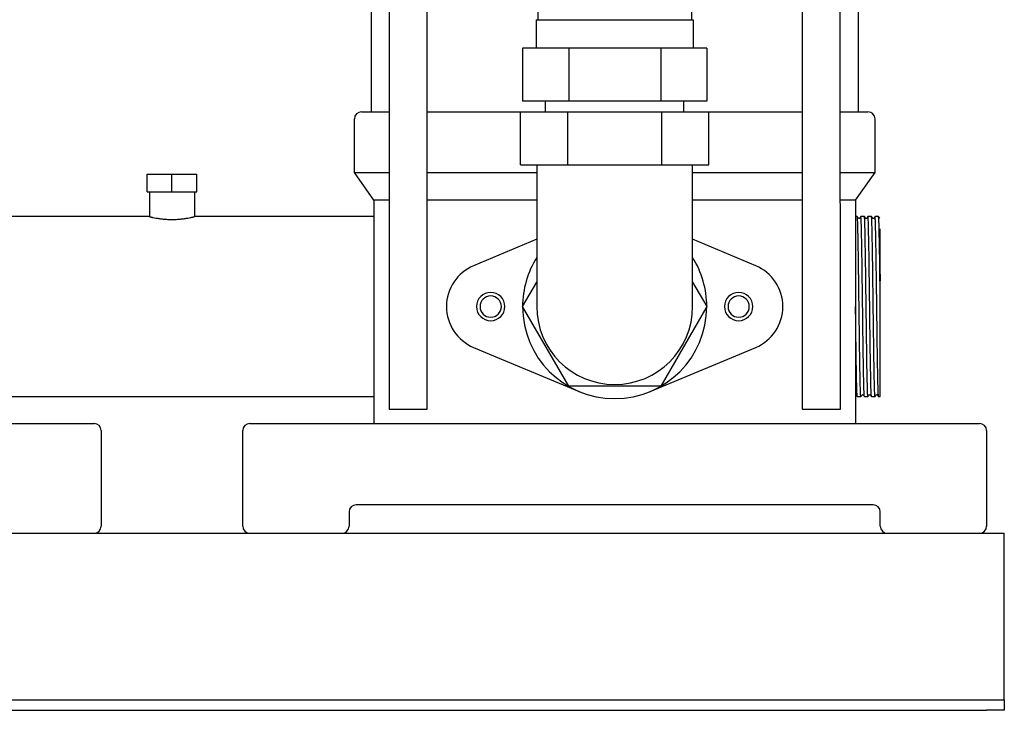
# Model space of a CAD drawing. Header units: millimetres. Extents: x 20 to 1401, y 15 to 952.
# Tile 4 of 6: x 1119 to 1397, y 15 to 210. Entities that reach past the tile are written whole.
import ezdxf

# ---------------------------------------------------------------- set-up
doc = ezdxf.new("R2010")
doc.units = ezdxf.units.MM

msp = doc.modelspace()

# ---------------------------------------------------------------- linework, layer by layer
at = {"color": 7, "linetype": 'Continuous', "lineweight": 25}
for p, q in [((1217.81, 308.89), (1217.81, 183.89)), ((1222.85, 308.89), (1222.85, 99.89)), ((1233.61, 99.89), (1233.61, 308.89)), ((1339.52, 308.89), (1339.52, 99.89)), ((1350.28, 99.89), (1350.22, 309.34)), ((1355.31, 308.89), (1355.31, 183.89)), ((1264.91, 249.89), (1264.91, 209.89)), ((1308.21, 249.89), (1308.21, 209.89)), ((1264.41, 209.89), (1264.41, 201.89)), ((1264.41, 209.89), (1308.71, 209.89)), ((1308.71, 209.89), (1308.71, 201.89)), ((1260.58, 201.89), (1260.58, 186.89)), ((1273.57, 201.89), (1260.58, 201.89)), ((1273.57, 201.89), (1273.57, 186.89)), ((1299.56, 201.89), (1273.57, 201.89)), ((1299.56, 201.89), (1299.56, 186.89)), ((1312.55, 201.89), (1299.56, 201.89)), ((1312.55, 201.89), (1312.55, 186.89)), ((1273.57, 186.89), (1260.58, 186.89)), ((1267.06, 183.89), (1267.06, 186.89)), ((1299.56, 186.89), (1273.57, 186.89)), ((1312.55, 186.89), (1299.56, 186.89)), ((1306.06, 183.89), (1306.06, 186.89)), ((1215.06, 183.89), (1222.85, 183.89)), ((1233.61, 183.89), (1260.01, 183.89)), ((1260.01, 168.89), (1260.01, 183.89)), ((1260.01, 183.89), (1273.29, 183.89)), ((1273.29, 168.89), (1273.29, 183.89)), ((1273.29, 183.89), (1299.84, 183.89)), ((1299.84, 168.89), (1299.84, 183.89)), ((1299.84, 183.89), (1313.12, 183.89)), ((1313.12, 183.89), (1339.52, 183.89)), ((1313.12, 168.89), (1313.12, 183.89)), ((1350.28, 183.89), (1358.06, 183.89)), ((1213.06, 166.75), (1213.06, 181.89)), ((1360.06, 166.75), (1360.06, 181.89)), ((1260.01, 168.89), (1273.29, 168.89)), ((1264.56, 168.89), (1264.56, 153.89)), ((1273.29, 168.89), (1299.84, 168.89)), ((1299.84, 168.89), (1313.12, 168.89)), ((1308.56, 153.89), (1308.56, 168.89)), ((1154.56, 161.29), (1154.56, 166.29)), ((1154.56, 166.29), (1161.56, 166.29)), ((1161.56, 161.29), (1161.56, 166.29)), ((1161.56, 166.29), (1168.56, 166.29)), ((1168.56, 161.29), (1168.56, 166.29)), ((1213.06, 166.75), (1222.85, 166.75)), ((1218.56, 158.89), (1213.06, 166.75)), ((1233.61, 166.75), (1264.56, 166.75)), ((1308.56, 166.75), (1339.52, 166.75)), ((1350.28, 166.75), (1360.06, 166.75)), ((1354.56, 158.89), (1360.06, 166.75)), ((1154.56, 161.29), (1161.56, 161.29)), ((1155.21, 161.29), (1155.21, 154.29)), ((1161.56, 161.29), (1168.56, 161.29)), ((1167.91, 161.29), (1167.91, 154.29)), ((1222.85, 158.89), (1218.56, 158.89)), ((1218.56, 158.89), (1218.56, 95.89)), ((1264.56, 158.89), (1233.61, 158.89)), ((1339.52, 158.89), (1308.56, 158.89)), ((1354.56, 158.89), (1350.28, 158.89)), ((1354.56, 158.89), (1354.56, 95.89)), ((1155.21, 154.29), (1104.56, 154.29)), ((1218.56, 154.29), (1167.91, 154.29)), ((1264.56, 153.89), (1264.56, 128.89)), ((1308.56, 128.89), (1308.56, 153.89)), ((1355.06, 154.29), (1354.56, 154.29)), ((1357.06, 154.29), (1356.07, 154.29)), ((1359.06, 154.29), (1358.07, 154.29)), ((1361.06, 154.29), (1360.07, 154.29)), ((1264.56, 147.88), (1246.74, 140.43)), ((1326.39, 140.43), (1308.56, 147.88)), ((1260.58, 128.89), (1264.56, 135.79)), ((1308.56, 135.79), (1312.55, 128.89)), ((1273.57, 106.39), (1260.58, 128.89)), ((1312.55, 128.89), (1299.56, 106.39)), ((1361.56, 103.49), (1361.56, 128.78)), ((1246.74, 117.36), (1276.54, 104.9)), ((1296.59, 104.9), (1326.39, 117.36)), ((1299.56, 106.39), (1273.57, 106.39)), ((1104.56, 103.49), (1218.56, 103.49)), ((1354.56, 104.02), (1354.72, 103.94)), ((1355.06, 103.5), (1356.06, 103.49)), ((1357.06, 103.5), (1358.06, 103.49)), ((1359.06, 103.5), (1360.06, 103.49)), ((1361.06, 103.5), (1361.56, 103.49)), ((1222.85, 99.89), (1231.41, 99.89)), ((1231.41, 99.89), (1233.61, 99.89)), ((1339.52, 99.89), (1341.72, 99.89)), ((1341.72, 99.89), (1350.28, 99.89)), ((944.56, 95.89), (1128.56, 95.89)), ((1128.56, 95.89), (1139.56, 95.89)), ((1183.56, 95.89), (1194.56, 95.89)), ((1194.56, 95.89), (1378.56, 95.89)), ((1378.56, 95.89), (1389.56, 95.89)), ((1141.56, 93.89), (1141.56, 66.89)), ((1181.56, 66.89), (1181.56, 93.89)), ((1391.56, 93.89), (1391.56, 66.89)), ((1359.56, 72.89), (1213.56, 72.89)), ((1211.56, 70.89), (1211.56, 66.89)), ((1361.56, 66.89), (1361.56, 70.89)), ((876.56, 64.89), (1396.56, 64.89)), ((1396.56, 59.89), (1396.56, 64.89)), ((1396.56, 19.89), (1396.56, 59.89)), ((1396.56, 17.89), (1396.56, 19.89)), ((881.56, 17.89), (1391.56, 17.89)), ((1391.56, 17.89), (1396.56, 17.89)), ((1396.56, 17.89), (1396.56, 14.89)), ((881.56, 14.89), (1391.56, 14.89)), ((1396.56, 14.89), (1391.56, 14.89))]:
    msp.add_line(p, q, dxfattribs=at)
for centre, radius, start, end in [((1215.06, 181.89), 2, 90, 180), ((1358.06, 181.89), 2, 0, 90), ((1286.56, 128.89), 26, 147.7958, 180), ((1286.56, 128.89), 26, 0, 32.2042), ((1251.56, 128.89), 12.5, 112.6881, 180), ((1321.56, 128.89), 12.5, 292.6881, 67.3119), ((1251.56, 128.89), 4, 0, 180), ((1251.56, 128.89), 3, 0, 180), ((1321.56, 128.89), 4, 0, 180), ((1321.56, 128.89), 3, 0, 180), ((1251.56, 128.89), 12.5, 180, 247.3119), ((1251.56, 128.89), 4, 180, 0), ((1251.56, 128.89), 3, 180, 0), ((1286.56, 128.89), 26, 180, 0), ((1286.56, 128.89), 22, 180, 270), ((1286.56, 128.89), 22, 270, 0), ((1321.56, 128.89), 4, 180, 0), ((1321.56, 128.89), 3, 180, 0), ((1139.56, 93.89), 2, 0, 90), ((1183.56, 93.89), 2, 90, 180), ((1389.56, 93.89), 2, 0, 90), ((1213.56, 70.89), 2, 90, 180), ((1359.56, 70.89), 2, 0, 90), ((1139.56, 66.89), 2, 270, 0), ((1183.56, 66.89), 2, 180, 270), ((1209.56, 66.89), 2, 270, 0), ((1363.56, 66.89), 2, 180, 270), ((1389.56, 66.89), 2, 270, 0)]:
    msp.add_arc(centre, radius, start, end, dxfattribs=at)
for points, knots in [([(1155.21, 154.29), (1155.22, 154.29), (1155.22, 154.29), (1155.23, 154.29), (1155.26, 154.28), (1155.29, 154.27), (1155.36, 154.26), (1155.48, 154.23), (1155.69, 154.18), (1155.95, 154.12), (1156.38, 154.03), (1157.05, 153.89), (1158.01, 153.74), (1159.11, 153.6), (1160.31, 153.51), (1161.56, 153.48), (1162.81, 153.51), (1164.01, 153.6), (1165.12, 153.73), (1166.08, 153.89), (1166.75, 154.03), (1167.17, 154.12), (1167.44, 154.18), (1167.65, 154.23), (1167.79, 154.26), (1167.86, 154.28), (1167.91, 154.29), (1167.91, 154.29), (1167.91, 154.29)], [0, 0, 0, 0, 0.01237, 0.024803, 0.037302, 0.049867, 0.062499, 0.093073, 0.125007, 0.154854, 0.187697, 0.249989, 0.312595, 0.374928, 0.437383, 0.499905, 0.562196, 0.624829, 0.687175, 0.749709, 0.812239, 0.844906, 0.874603, 0.906648, 0.937323, 0.958399, 0.97929, 1, 1, 1, 1]), ([(1355.56, 128.89), (1355.54, 130.57), (1355.52, 132.25), (1355.49, 134.69), (1355.48, 135.49), (1355.46, 136.67), (1355.46, 137.05), (1355.45, 137.83), (1355.44, 138.21), (1355.42, 140.12), (1355.4, 141.6), (1355.35, 144.39), (1355.33, 145.69), (1355.3, 147.46), (1355.29, 148.02), (1355.27, 149.06), (1355.26, 149.55), (1355.23, 150.92), (1355.21, 151.71), (1355.17, 153), (1355.15, 153.48), (1355.1, 154.13), (1355.08, 154.29), (1355.06, 154.29)], [0, 0, 0, 0, 0.125, 0.125, 0.1875, 0.1875, 0.21875, 0.21875, 0.25, 0.25, 0.375, 0.375, 0.5, 0.5, 0.5625, 0.5625, 0.625, 0.625, 0.75, 0.75, 0.875, 0.875, 1, 1, 1, 1]), ([(1355.41, 153.84), (1355.35, 153.92), (1355.24, 154.07), (1355.13, 154.22), (1355.07, 154.29)], [0, 0, 0, 0, 0.5, 1, 1, 1, 1]), ([(1355.72, 153.84), (1355.67, 153.81), (1355.56, 153.73), (1355.46, 153.81), (1355.41, 153.84)], [0, 0, 0, 0, 0.5, 1, 1, 1, 1]), ([(1356.06, 154.29), (1356, 154.22), (1355.89, 154.07), (1355.78, 153.92), (1355.72, 153.84)], [0, 0, 0, 0, 0.5, 1, 1, 1, 1]), ([(1356.57, 128.89), (1356.55, 130.56), (1356.5, 133.88), (1356.44, 138.67), (1356.38, 143.09), (1356.32, 146.97), (1356.25, 150.14), (1356.19, 152.53), (1356.13, 153.9), (1356.09, 154.45), (1356.06, 154.27), (1356.06, 154.29)], [0, 0, 0, 0, 0.124363, 0.246951, 0.371026, 0.495582, 0.61838, 0.742071, 0.866725, 0.98994, 1, 1, 1, 1]), ([(1357.56, 128.89), (1357.54, 130.57), (1357.52, 132.25), (1357.49, 134.69), (1357.48, 135.49), (1357.46, 136.67), (1357.46, 137.05), (1357.45, 137.83), (1357.44, 138.21), (1357.42, 140.12), (1357.4, 141.6), (1357.35, 144.39), (1357.33, 145.69), (1357.3, 147.46), (1357.29, 148.02), (1357.27, 149.06), (1357.26, 149.55), (1357.23, 150.92), (1357.21, 151.71), (1357.17, 153), (1357.15, 153.48), (1357.1, 154.13), (1357.08, 154.29), (1357.06, 154.29)], [0, 0, 0, 0, 0.125, 0.125, 0.1875, 0.1875, 0.21875, 0.21875, 0.25, 0.25, 0.375, 0.375, 0.5, 0.5, 0.5625, 0.5625, 0.625, 0.625, 0.75, 0.75, 0.875, 0.875, 1, 1, 1, 1]), ([(1357.41, 153.84), (1357.35, 153.92), (1357.24, 154.07), (1357.13, 154.22), (1357.07, 154.29)], [0, 0, 0, 0, 0.5, 1, 1, 1, 1]), ([(1357.72, 153.84), (1357.67, 153.81), (1357.56, 153.73), (1357.46, 153.81), (1357.41, 153.84)], [0, 0, 0, 0, 0.5, 1, 1, 1, 1]), ([(1358.06, 154.29), (1358, 154.22), (1357.89, 154.07), (1357.78, 153.92), (1357.72, 153.84)], [0, 0, 0, 0, 0.5, 1, 1, 1, 1]), ([(1358.57, 128.89), (1358.55, 130.56), (1358.5, 133.88), (1358.44, 138.67), (1358.38, 143.09), (1358.32, 146.97), (1358.25, 150.14), (1358.19, 152.53), (1358.13, 153.9), (1358.09, 154.45), (1358.06, 154.27), (1358.06, 154.29)], [0, 0, 0, 0, 0.124365, 0.246955, 0.371031, 0.49559, 0.618389, 0.742082, 0.866738, 0.989955, 1, 1, 1, 1]), ([(1359.56, 128.89), (1359.54, 130.57), (1359.52, 132.25), (1359.49, 134.69), (1359.48, 135.49), (1359.46, 136.67), (1359.46, 137.05), (1359.45, 137.83), (1359.44, 138.21), (1359.42, 140.12), (1359.4, 141.6), (1359.35, 144.39), (1359.33, 145.69), (1359.3, 147.46), (1359.29, 148.02), (1359.27, 149.06), (1359.26, 149.55), (1359.23, 150.92), (1359.21, 151.71), (1359.17, 153), (1359.15, 153.48), (1359.1, 154.13), (1359.08, 154.29), (1359.06, 154.29)], [0, 0, 0, 0, 0.125, 0.125, 0.1875, 0.1875, 0.21875, 0.21875, 0.25, 0.25, 0.375, 0.375, 0.5, 0.5, 0.5625, 0.5625, 0.625, 0.625, 0.75, 0.75, 0.875, 0.875, 1, 1, 1, 1]), ([(1359.41, 153.84), (1359.35, 153.92), (1359.24, 154.07), (1359.13, 154.22), (1359.07, 154.29)], [0, 0, 0, 0, 0.5, 1, 1, 1, 1]), ([(1359.72, 153.84), (1359.67, 153.81), (1359.56, 153.73), (1359.46, 153.81), (1359.41, 153.84)], [0, 0, 0, 0, 0.4999997, 1, 1, 1, 1]), ([(1360.06, 154.29), (1360, 154.22), (1359.89, 154.07), (1359.78, 153.92), (1359.72, 153.84)], [0, 0, 0, 0, 0.5000004, 1, 1, 1, 1]), ([(1360.57, 128.89), (1360.55, 130.56), (1360.5, 133.88), (1360.44, 138.67), (1360.38, 143.09), (1360.32, 146.97), (1360.25, 150.14), (1360.19, 152.53), (1360.13, 153.9), (1360.09, 154.45), (1360.06, 154.27), (1360.06, 154.29)], [0, 0, 0, 0, 0.1243663, 0.246957, 0.3710342, 0.495594, 0.6183941, 0.742088, 0.8667447, 0.9899626, 1, 1, 1, 1]), ([(1361.41, 153.84), (1361.35, 153.92), (1361.24, 154.07), (1361.13, 154.22), (1361.06, 154.29)], [0, 0, 0, 0, 0.5, 1, 1, 1, 1]), ([(1361.56, 128.89), (1361.54, 130.57), (1361.52, 132.25), (1361.49, 134.69), (1361.48, 135.49), (1361.46, 136.67), (1361.46, 137.05), (1361.45, 137.83), (1361.44, 138.21), (1361.42, 140.12), (1361.4, 141.6), (1361.35, 144.39), (1361.33, 145.69), (1361.3, 147.46), (1361.29, 148.02), (1361.27, 149.06), (1361.26, 149.55), (1361.23, 150.92), (1361.21, 151.71), (1361.17, 153), (1361.15, 153.48), (1361.1, 154.13), (1361.08, 154.29), (1361.06, 154.29)], [0, 0, 0, 0, 0.125, 0.125, 0.1875, 0.1875, 0.21875, 0.21875, 0.25, 0.25, 0.375, 0.375, 0.5, 0.5, 0.5625, 0.5625, 0.625, 0.625, 0.75, 0.75, 0.875, 0.875, 1, 1, 1, 1]), ([(1361.56, 128.78), (1361.56, 128.94), (1361.56, 129.27), (1361.56, 129.76), (1361.56, 130.23), (1361.56, 130.69), (1361.56, 131.13), (1361.56, 131.56), (1361.56, 131.97), (1361.56, 132.36), (1361.56, 132.74), (1361.56, 133.1), (1361.56, 133.45), (1361.56, 133.79), (1361.56, 134.11), (1361.56, 134.41), (1361.56, 134.7), (1361.56, 134.97), (1361.56, 135.23), (1361.56, 135.94), (1361.57, 137.1), (1361.56, 138.54), (1361.56, 140.08), (1361.56, 141.37), (1361.56, 142.92), (1361.56, 144.34), (1361.56, 145.78), (1361.56, 147), (1361.56, 148.07), (1361.56, 148.92), (1361.56, 149.54), (1361.56, 150), (1361.56, 150.43), (1361.56, 150.7), (1361.56, 150.83)], [0, 0, 0, 0, 0.018463, 0.036392, 0.053786, 0.070643, 0.08696, 0.102737, 0.117975, 0.132671, 0.146828, 0.160444, 0.173522, 0.186062, 0.198065, 0.209532, 0.220466, 0.230868, 0.24074, 0.250082, 0.312275, 0.375063, 0.42167, 0.50002, 0.537705, 0.625021, 0.69417, 0.750048, 0.815504, 0.87506, 0.905822, 0.936908, 0.968306, 1, 1, 1, 1]), ([(1355.06, 103.5), (1355.04, 103.62), (1355, 103.81), (1354.94, 105.29), (1354.88, 107.64), (1354.82, 110.82), (1354.75, 114.69), (1354.69, 119.11), (1354.63, 123.9), (1354.59, 127.22), (1354.57, 128.89)], [0, 0, 0, 0, 0.115514, 0.242723, 0.368948, 0.494262, 0.621371, 0.747988, 0.873088, 1, 1, 1, 1]), ([(1356.07, 103.5), (1356.07, 103.52), (1356.04, 103.33), (1356, 103.89), (1355.94, 105.26), (1355.88, 107.64), (1355.81, 110.81), (1355.75, 114.69), (1355.69, 119.11), (1355.63, 123.9), (1355.58, 127.22), (1355.56, 128.89)], [0, 0, 0, 0, 0.010061, 0.133276, 0.25793, 0.381621, 0.504418, 0.628975, 0.753049, 0.875637, 1, 1, 1, 1]), ([(1357.06, 103.5), (1357.04, 103.62), (1357, 103.81), (1356.94, 105.29), (1356.88, 107.64), (1356.82, 110.82), (1356.75, 114.69), (1356.69, 119.11), (1356.63, 123.9), (1356.59, 127.22), (1356.57, 128.89)], [0, 0, 0, 0, 0.115485, 0.242697, 0.368927, 0.494245, 0.621358, 0.74798, 0.873084, 1, 1, 1, 1]), ([(1358.07, 103.5), (1358.07, 103.52), (1358.04, 103.33), (1358, 103.89), (1357.94, 105.26), (1357.88, 107.64), (1357.81, 110.81), (1357.75, 114.69), (1357.69, 119.11), (1357.63, 123.9), (1357.58, 127.22), (1357.56, 128.89)], [0, 0, 0, 0, 0.010045, 0.133262, 0.257918, 0.381611, 0.50441, 0.628969, 0.753045, 0.875635, 1, 1, 1, 1]), ([(1359.06, 103.5), (1359.04, 103.62), (1359, 103.81), (1358.94, 105.29), (1358.88, 107.64), (1358.82, 110.82), (1358.75, 114.69), (1358.69, 119.11), (1358.63, 123.9), (1358.59, 127.22), (1358.57, 128.89)], [0, 0, 0, 0, 0.115498, 0.242709, 0.368937, 0.494253, 0.621364, 0.747984, 0.873086, 1, 1, 1, 1]), ([(1360.07, 103.5), (1360.07, 103.52), (1360.04, 103.33), (1360, 103.89), (1359.94, 105.26), (1359.88, 107.64), (1359.81, 110.81), (1359.75, 114.69), (1359.69, 119.11), (1359.63, 123.9), (1359.58, 127.22), (1359.56, 128.89)], [0, 0, 0, 0, 0.010037, 0.133255, 0.257912, 0.381606, 0.504406, 0.628966, 0.753043, 0.875634, 1, 1, 1, 1]), ([(1361.06, 103.5), (1361.04, 103.62), (1361, 103.81), (1360.94, 105.31), (1360.88, 107.66), (1360.82, 110.84), (1360.75, 114.71), (1360.69, 119.13), (1360.63, 123.91), (1360.59, 127.22), (1360.57, 128.89)], [0, 0, 0, 0, 0.116785, 0.243814, 0.369842, 0.494986, 0.621917, 0.748347, 0.873269, 1, 1, 1, 1]), ([(1354.72, 103.94), (1354.78, 103.87), (1354.89, 103.72), (1355, 103.57), (1355.06, 103.5)], [0, 0, 0, 0, 0.5, 1, 1, 1, 1]), ([(1356.07, 103.5), (1356.13, 103.57), (1356.24, 103.72), (1356.35, 103.87), (1356.41, 103.94)], [0, 0, 0, 0, 0.5, 1, 1, 1, 1]), ([(1356.41, 103.94), (1356.46, 103.98), (1356.56, 104.06), (1356.67, 103.98), (1356.72, 103.94)], [0, 0, 0, 0, 0.5, 1, 1, 1, 1]), ([(1356.72, 103.94), (1356.78, 103.87), (1356.89, 103.72), (1357, 103.57), (1357.06, 103.5)], [0, 0, 0, 0, 0.5, 1, 1, 1, 1]), ([(1358.07, 103.5), (1358.13, 103.57), (1358.24, 103.72), (1358.35, 103.87), (1358.41, 103.94)], [0, 0, 0, 0, 0.5, 1, 1, 1, 1]), ([(1358.41, 103.94), (1358.46, 103.98), (1358.56, 104.06), (1358.67, 103.98), (1358.72, 103.94)], [0, 0, 0, 0, 0.5, 1, 1, 1, 1]), ([(1358.72, 103.94), (1358.78, 103.87), (1358.89, 103.72), (1359, 103.57), (1359.06, 103.5)], [0, 0, 0, 0, 0.5, 1, 1, 1, 1]), ([(1360.07, 103.5), (1360.13, 103.57), (1360.24, 103.72), (1360.35, 103.87), (1360.41, 103.94)], [0, 0, 0, 0, 0.5, 1, 1, 1, 1]), ([(1360.41, 103.94), (1360.46, 103.98), (1360.56, 104.06), (1360.67, 103.98), (1360.72, 103.94)], [0, 0, 0, 0, 0.5, 1, 1, 1, 1]), ([(1360.72, 103.94), (1360.78, 103.87), (1360.89, 103.72), (1361, 103.57), (1361.06, 103.5)], [0, 0, 0, 0, 0.4999996, 1, 1, 1, 1])]:
    msp.add_open_spline(points, degree=3, knots=knots, dxfattribs=at)
msp.add_open_spline([(1361.56, 128.78), (1361.56, 128.82), (1361.56, 128.85), (1361.56, 128.89)], degree=3, dxfattribs=at)

doc.saveas('drawing.dxf')
